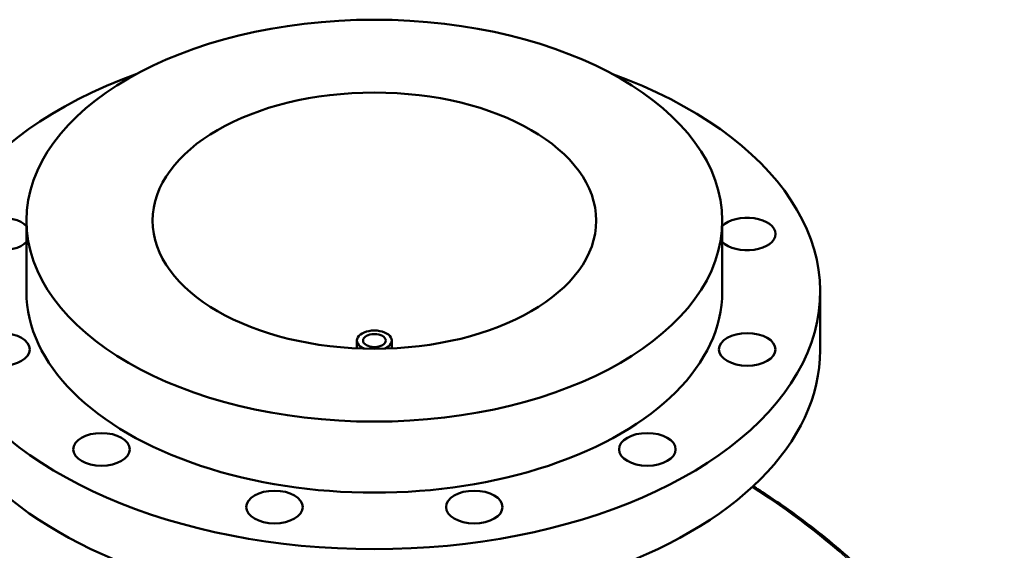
# Model space of a CAD drawing. Header units: millimetres. Extents: x -604 to 1145, y -317 to 908.
# Tile 10 of 10: x 692 to 1145, y 664 to 908. Entities that reach past the tile are written whole.
import ezdxf

# ---------------------------------------------------------------- set-up
doc = ezdxf.new("R2010")
doc.units = ezdxf.units.MM
doc.layers.add('Visible (ANSI)', color=7, linetype='Continuous', lineweight=50)
doc.layers.add('Visible Narrow (ANSI)', color=7, linetype='Continuous', lineweight=35)

msp = doc.modelspace()

# ---------------------------------------------------------------- linework, layer by layer
at = {"layer": 'Visible (ANSI)'}
for p, q in [((695.03, 783.07), (695.03, 815.73)), ((1015.03, 783.07), (1015.03, 815.73)), ((1060.03, 756.12), (1060.03, 783.07)), ((847.03, 757.02), (847.03, 760.61)), ((863.03, 757.02), (863.03, 760.61))]:
    msp.add_line(p, q, dxfattribs=at)
for centre, major_axis in [((855.03, 815.73), (160, 0)), ((855.03, 815.73), (102, 0)), ((683.58, 756.54), (13, 0)), ((855.03, 760.61), (5.2, 0)), ((1026.48, 756.54), (-13, 0)), ((729.52, 710.6), (13, 0)), ((980.54, 710.6), (13, 0)), ((809.09, 684.08), (13, 0)), ((900.97, 684.08), (13, 0))]:
    msp.add_ellipse(centre, major_axis=major_axis, ratio=0.57735, dxfattribs=at)
for centre, major_axis, start_param, end_param in [((855.03, 783.07), (-205, 0), 5.274453, 10.43351), ((683.58, 809.59), (-13, 0), 3.634607, 8.931764), ((1026.48, 809.59), (13, 0), 3.634607, 8.931764), ((855.03, 783.07), (-160, 0), 0, 3.141593), ((855.03, 760.61), (8, 0), 5.349733, 10.358231), ((855.03, 756.12), (-205, 0), 0, 3.141593)]:
    msp.add_ellipse(centre, major_axis=major_axis, ratio=0.57735, start_param=start_param, end_param=end_param, dxfattribs=at)
msp.add_open_spline([(1144.7, 575.78), (1141.37, 581), (1137.94, 586.14), (1130.93, 596.21), (1127.34, 601.15), (1119.99, 610.82), (1116.23, 615.55), (1108.55, 624.78), (1104.62, 629.29), (1096.61, 638.07), (1092.52, 642.35), (1084.19, 650.65), (1079.94, 654.68), (1071.3, 662.48), (1066.9, 666.25), (1057.96, 673.52), (1053.42, 677.03), (1044.2, 683.76), (1039.52, 686.99), (1032.91, 691.29), (1031.03, 692.48), (1029.15, 693.65)], degree=3, knots=[5.219656, 5.219656, 5.219656, 5.219656, 7.26831, 7.26831, 9.316963, 9.316963, 11.365616, 11.365616, 13.41427, 13.41427, 15.462923, 15.462923, 17.511577, 17.511577, 19.56023, 19.56023, 21.608883, 21.608883, 23.657537, 23.657537, 24.463754, 24.463754, 24.463754, 24.463754], dxfattribs=at)
at = {"layer": 'Visible Narrow (ANSI)'}
msp.add_open_spline([(1028.68, 693.22), (1045.74, 682.58), (1062.01, 670.12), (1095.25, 639.48), (1111.84, 620.72), (1132.7, 592.31), (1138.24, 584.22), (1143.56, 575.89)], degree=3, knots=[-24.384325, -24.384325, -24.384325, -24.384325, -17.066129, -17.066129, -8.485334, -8.485334, -5.219656, -5.219656, -5.219656, -5.219656], dxfattribs=at)

doc.saveas('drawing.dxf')
